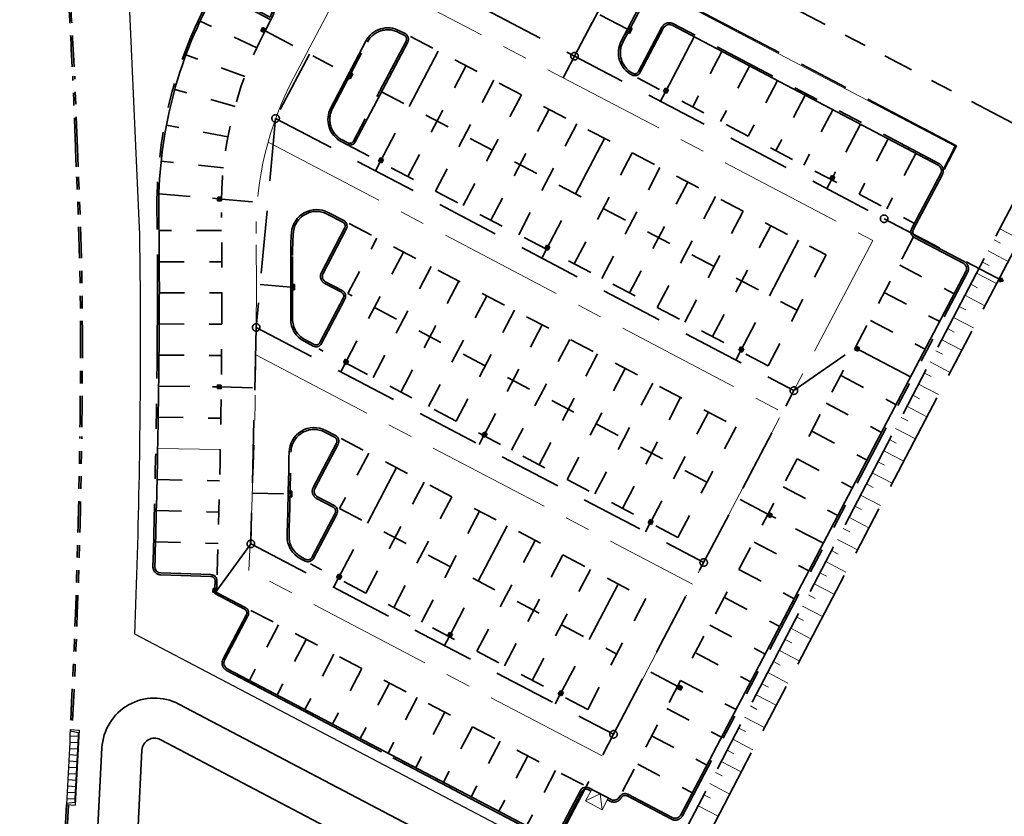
# Model space of a CAD drawing. Header units: metres. Extents: x 110548 to 110769, y 426573 to 426857.
# Tile 4 of 12: x 110634 to 110713, y 426624 to 426688. Entities that reach past the tile are written whole.
import ezdxf

# ---------------------------------------------------------------- set-up
doc = ezdxf.new("R2010")
doc.units = ezdxf.units.M
for name, pattern in [('AM-AS', [16, 10, -2, 2, -2]), ('RI-DRAINAGE', [19.2, 6, -1.8, 1.8, -1.8, 2.4, -1.8, 1.8, -1.8]), ('RI-HWA', [7.4, 5, -2.4]), ('RI-UITLEGGER', [7.9, 2.5, -1.8, 1.8, -1.8]), ('VH-OPSLUITBAND_100X200', [16, 8, -2, 4, -2]), ('VH-TROTTOIRBAND_130-150', [15, 5, -2, 2, -2, 2, -2]), ('XX-HIDDEN', [4, 2, -2])]:
    doc.linetypes.add(name, pattern=pattern)
for name, color, linetype, lineweight in [('B-WE-GW-TALUDARCERING_KORT-G', 90, 'Continuous', 18), ('B-WE-GW-TALUDARCERING_LANG-G', 90, 'Continuous', 18), ('B-WE-VH-KANTOPSLUITING_ACHTERKANTBAND-A', 52, 'Continuous', 18), ('B-WE-VH-KANTOPSLUITING_ACHTERKANTBAND-G', 50, 'Continuous', 18), ('N-WE-AM-AS_WEG-G', 10, 'AM-AS', 18), ('N-WE-GW-TALUD-G', 90, 'Continuous', 35), ('N-WE-RI-DRAINAGE-G', 90, 'RI-DRAINAGE', 35), ('N-WE-RI-HWA-G', 150, 'RI-HWA', 35), ('N-WE-RI-HWA_UITLEGGER-G', 150, 'RI-UITLEGGER', 35), ('N-WE-VH-KANTOPSLUITING_OPSLUITBAND_100X200-G', 150, 'VH-OPSLUITBAND_100X200', 35), ('N-WE-VH-KANTOPSLUITING_TROTTOIRBAND_130 150-G', 210, 'VH-TROTTOIRBAND_130-150', 35), ('N-WE-VH-KANTVERHARDING-G', 60, 'Continuous', 35), ('N-WE-VH-MATERIAALGRENS-G', 7, 'XX-HIDDEN', 35)]:
    doc.layers.add(name, color=color, linetype=linetype, lineweight=lineweight)

msp = doc.modelspace()

# ---------------------------------------------------------------- hatches: boundary and pattern name
at = {"layer": 'N-WE-RI-HWA-G'}
h = msp.add_hatch(color=256, dxfattribs=at)
h.dxf.hatch_style = 1
h.paths.add_polyline_path([(110653.961, 426687.288), (110653.898, 426687.491), (110653.759, 426687.225)])
h.paths.add_polyline_path([(110654.024, 426687.086), (110654.164, 426687.351), (110653.961, 426687.288)])
for points in [[(110683.204, 426687.004), (110683.413, 426687.402), (110683.148, 426687.542)], [(110661.105, 426683.792), (110660.896, 426683.394), (110660.63, 426683.533)], [(110656.446, 426666.527), (110656.442, 426666.977), (110656.142, 426666.975)], [(110656.241, 426650.014), (110656.236, 426650.464), (110655.936, 426650.462)]]:
    msp.add_hatch(color=256, dxfattribs=at).paths.add_polyline_path(points)
h = msp.add_hatch(color=256, dxfattribs=at)
h.dxf.hatch_style = 1
h.paths.add_polyline_path([(110686.114, 426682.436), (110686.317, 426682.499), (110686.051, 426682.639)])
h.paths.add_polyline_path([(110685.912, 426682.373), (110686.177, 426682.234), (110686.114, 426682.436)])
h = msp.add_hatch(color=256, dxfattribs=at)
h.dxf.hatch_style = 1
h.paths.add_polyline_path([(110663.35, 426676.881), (110663.552, 426676.944), (110663.287, 426677.084)])
h.paths.add_polyline_path([(110663.147, 426676.818), (110663.413, 426676.679), (110663.35, 426676.881)])
h = msp.add_hatch(color=256, dxfattribs=at)
h.dxf.hatch_style = 1
h.paths.add_polyline_path([(110699.395, 426675.463), (110699.598, 426675.527), (110699.332, 426675.666)])
h.paths.add_polyline_path([(110699.193, 426675.4), (110699.458, 426675.261), (110699.395, 426675.463)])
h = msp.add_hatch(color=256, dxfattribs=at)
h.dxf.hatch_style = 1
h.paths.add_polyline_path([(110650.454, 426673.794), (110650.311, 426673.951), (110650.297, 426673.651)])
h.paths.add_polyline_path([(110650.597, 426673.638), (110650.61, 426673.937), (110650.454, 426673.794)])
h = msp.add_hatch(color=256, dxfattribs=at)
h.dxf.hatch_style = 1
h.paths.add_polyline_path([(110676.631, 426669.909), (110676.833, 426669.972), (110676.568, 426670.111)])
h.paths.add_polyline_path([(110676.428, 426669.846), (110676.694, 426669.706), (110676.631, 426669.909)])
h = msp.add_hatch(color=256, dxfattribs=at)
h.dxf.hatch_style = 1
h.paths.add_polyline_path([(110692.125, 426661.774), (110692.328, 426661.837), (110692.062, 426661.977)])
h.paths.add_polyline_path([(110691.923, 426661.711), (110692.188, 426661.571), (110692.125, 426661.774)])
h = msp.add_hatch(color=256, dxfattribs=at)
h.dxf.hatch_style = 1
h.paths.add_polyline_path([(110701.363, 426661.837), (110701.426, 426661.634), (110701.566, 426661.9)])
h.paths.add_polyline_path([(110701.3, 426662.04), (110701.161, 426661.774), (110701.363, 426661.837)])
h = msp.add_hatch(color=256, dxfattribs=at)
h.dxf.hatch_style = 1
h.paths.add_polyline_path([(110660.548, 426660.789), (110660.751, 426660.852), (110660.485, 426660.992)])
h.paths.add_polyline_path([(110660.346, 426660.726), (110660.612, 426660.587), (110660.548, 426660.789)])
h = msp.add_hatch(color=256, dxfattribs=at)
h.dxf.hatch_style = 1
h.paths.add_polyline_path([(110650.438, 426658.795), (110650.295, 426658.951), (110650.281, 426658.652)])
h.paths.add_polyline_path([(110650.581, 426658.638), (110650.594, 426658.938), (110650.438, 426658.795)])
h = msp.add_hatch(color=256, dxfattribs=at)
h.dxf.hatch_style = 1
h.paths.add_polyline_path([(110671.616, 426654.979), (110671.818, 426655.042), (110671.553, 426655.181)])
h.paths.add_polyline_path([(110671.413, 426654.916), (110671.679, 426654.776), (110671.616, 426654.979)])
h = msp.add_hatch(color=256, dxfattribs=at)
h.dxf.hatch_style = 1
h.paths.add_polyline_path([(110694.39, 426648.556), (110694.454, 426648.354), (110694.593, 426648.619)])
h.paths.add_polyline_path([(110694.327, 426648.759), (110694.188, 426648.493), (110694.39, 426648.556)])
h = msp.add_hatch(color=256, dxfattribs=at)
h.dxf.hatch_style = 1
h.paths.add_polyline_path([(110684.897, 426648.006), (110685.099, 426648.069), (110684.834, 426648.209)])
h.paths.add_polyline_path([(110684.694, 426647.943), (110684.96, 426647.804), (110684.897, 426648.006)])
h = msp.add_hatch(color=256, dxfattribs=at)
h.dxf.hatch_style = 1
h.paths.add_polyline_path([(110660.007, 426643.624), (110660.21, 426643.687), (110659.944, 426643.826)])
h.paths.add_polyline_path([(110659.805, 426643.561), (110660.07, 426643.421), (110660.007, 426643.624)])
h = msp.add_hatch(color=256, dxfattribs=at)
h.dxf.hatch_style = 1
h.paths.add_polyline_path([(110650.075, 426642.534), (110649.931, 426642.69), (110649.918, 426642.39)])
h.paths.add_polyline_path([(110650.218, 426642.377), (110650.231, 426642.677), (110650.075, 426642.534)])
h = msp.add_hatch(color=256, dxfattribs=at)
h.dxf.hatch_style = 1
h.paths.add_polyline_path([(110668.861, 426638.975), (110669.064, 426639.038), (110668.798, 426639.178)])
h.paths.add_polyline_path([(110668.658, 426638.912), (110668.924, 426638.773), (110668.861, 426638.975)])
h = msp.add_hatch(color=256, dxfattribs=at)
h.dxf.hatch_style = 1
h.paths.add_polyline_path([(110677.715, 426634.327), (110677.917, 426634.39), (110677.652, 426634.529)])
h.paths.add_polyline_path([(110677.512, 426634.264), (110677.778, 426634.124), (110677.715, 426634.327)])
h = msp.add_hatch(color=256, dxfattribs=at)
h.dxf.hatch_style = 1
h.paths.add_polyline_path([(110687.241, 426634.781), (110687.304, 426634.578), (110687.444, 426634.844)])
h.paths.add_polyline_path([(110687.178, 426634.983), (110687.039, 426634.718), (110687.241, 426634.781)])

# ---------------------------------------------------------------- linework, layer by layer
for p, q in [((110638.532, 426631.421), (110638.507, 426630.921)), ((110638.532, 426631.421), (110639.232, 426631.385)), ((110639.232, 426631.385), (110639.206, 426630.886)), ((110638.482, 426630.422), (110638.456, 426629.923)), ((110638.507, 426630.921), (110638.482, 426630.422)), ((110638.482, 426630.422), (110639.181, 426630.386)), ((110638.482, 426630.422), (110639.181, 426630.386)), ((110638.507, 426630.921), (110639.206, 426630.886)), ((110638.507, 426630.921), (110639.206, 426630.886)), ((110639.181, 426630.386), (110639.155, 426629.887)), ((110639.206, 426630.886), (110639.181, 426630.386)), ((110638.456, 426629.923), (110638.431, 426629.423)), ((110638.456, 426629.923), (110639.155, 426629.887)), ((110638.456, 426629.923), (110639.155, 426629.887)), ((110639.155, 426629.887), (110639.13, 426629.388)), ((110638.405, 426628.924), (110638.38, 426628.425)), ((110638.431, 426629.423), (110638.405, 426628.924)), ((110638.405, 426628.924), (110639.104, 426628.888)), ((110638.405, 426628.924), (110639.104, 426628.888)), ((110638.431, 426629.423), (110639.13, 426629.388)), ((110638.431, 426629.423), (110639.13, 426629.388)), ((110639.104, 426628.888), (110639.079, 426628.389)), ((110639.13, 426629.388), (110639.104, 426628.888)), ((110638.38, 426628.425), (110638.354, 426627.925)), ((110638.38, 426628.425), (110639.079, 426628.389)), ((110638.38, 426628.425), (110639.079, 426628.389)), ((110639.079, 426628.389), (110639.053, 426627.89)), ((110638.329, 426627.426), (110638.303, 426626.927)), ((110638.354, 426627.925), (110638.329, 426627.426)), ((110638.329, 426627.426), (110639.028, 426627.39)), ((110638.329, 426627.426), (110639.028, 426627.39)), ((110638.354, 426627.925), (110639.053, 426627.89)), ((110638.354, 426627.925), (110639.053, 426627.89)), ((110639.028, 426627.39), (110639.002, 426626.891)), ((110639.053, 426627.89), (110639.028, 426627.39)), ((110638.278, 426626.427), (110638.252, 426625.928)), ((110638.303, 426626.927), (110638.278, 426626.427)), ((110638.278, 426626.427), (110638.977, 426626.392)), ((110638.278, 426626.427), (110638.977, 426626.392)), ((110638.303, 426626.927), (110639.002, 426626.891)), ((110638.303, 426626.927), (110639.002, 426626.891)), ((110638.977, 426626.392), (110638.951, 426625.892)), ((110639.002, 426626.891), (110638.977, 426626.392)), ((110638.252, 426625.928), (110638.227, 426625.429)), ((110638.252, 426625.928), (110638.951, 426625.892)), ((110638.252, 426625.928), (110638.951, 426625.892)), ((110638.951, 426625.892), (110638.926, 426625.393)), ((110638.227, 426625.429), (110638.926, 426625.393))]:
    msp.add_line(p, q)
at = {"lineweight": 25}
for p, q in [((110638.528, 426631.326), (110639.171, 426631.188)), ((110639.171, 426631.188), (110639.156, 426630.888)), ((110639.131, 426630.389), (110639.105, 426629.89)), ((110639.156, 426630.888), (110639.131, 426630.389)), ((110639.105, 426629.89), (110639.08, 426629.39)), ((110639.054, 426628.891), (110639.029, 426628.392)), ((110639.08, 426629.39), (110639.054, 426628.891)), ((110639.029, 426628.392), (110639.003, 426627.892)), ((110638.978, 426627.393), (110638.952, 426626.894)), ((110639.003, 426627.892), (110638.978, 426627.393)), ((110638.927, 426626.394), (110638.901, 426625.895)), ((110638.952, 426626.894), (110638.927, 426626.394)), ((110638.886, 426625.595), (110638.232, 426625.523)), ((110638.901, 426625.895), (110638.886, 426625.595))]:
    msp.add_line(p, q, dxfattribs=at)
msp.add_lwpolyline([(110689.287, 426622.435), (110688.357, 426620.664), (110686.73, 426617.565), (110686.265, 426616.68), (110643.685, 426639.035, 0.010495), (110644.146, 426664.426, 0.003966), (110644.07, 426671.486), (110644.07, 426671.486), (110643.053, 426694.145, 0.00291), (110642.684, 426698.856)], format="xyb")
at = {"layer": 'B-WE-GW-TALUDARCERING_KORT-G'}
for p, q in [((110712.847, 426670.253), (110712.315, 426670.531)), ((110711.92, 426668.481), (110711.389, 426668.758)), ((110710.993, 426666.708), (110710.462, 426666.986)), ((110710.066, 426664.936), (110709.535, 426665.214)), ((110709.139, 426663.164), (110708.608, 426663.442)), ((110708.213, 426661.392), (110707.681, 426661.669)), ((110707.286, 426659.619), (110706.755, 426659.897)), ((110706.359, 426657.847), (110705.828, 426658.125)), ((110705.432, 426656.075), (110704.901, 426656.352)), ((110704.505, 426654.302), (110703.974, 426654.58)), ((110703.578, 426652.53), (110703.047, 426652.808)), ((110702.652, 426650.758), (110702.121, 426651.036)), ((110701.725, 426648.985), (110701.194, 426649.263)), ((110700.798, 426647.213), (110700.267, 426647.491)), ((110699.871, 426645.441), (110699.34, 426645.719)), ((110698.944, 426643.669), (110698.413, 426643.946)), ((110698.018, 426641.896), (110697.486, 426642.174)), ((110697.091, 426640.124), (110696.56, 426640.402)), ((110696.164, 426638.352), (110695.633, 426638.629)), ((110695.237, 426636.579), (110694.706, 426636.857)), ((110694.31, 426634.807), (110693.779, 426635.085)), ((110693.384, 426633.035), (110692.852, 426633.313)), ((110692.457, 426631.263), (110691.926, 426631.54)), ((110691.53, 426629.49), (110690.999, 426629.768)), ((110690.603, 426627.718), (110690.072, 426627.996)), ((110689.676, 426625.946), (110689.145, 426626.223))]:
    msp.add_line(p, q, dxfattribs=at)
at = {"layer": 'B-WE-GW-TALUDARCERING_LANG-G'}
for p, q in [((110714.374, 426670.583), (110712.779, 426671.417)), ((110713.447, 426668.811), (110711.852, 426669.645)), ((110712.52, 426667.038), (110710.925, 426667.872)), ((110711.593, 426665.266), (110709.998, 426666.1)), ((110710.667, 426663.494), (110709.072, 426664.328)), ((110709.74, 426661.721), (110708.145, 426662.555)), ((110708.813, 426659.949), (110707.218, 426660.783)), ((110707.886, 426658.177), (110706.291, 426659.011)), ((110706.959, 426656.404), (110705.364, 426657.239)), ((110706.033, 426654.632), (110704.438, 426655.466)), ((110705.106, 426652.86), (110703.511, 426653.694)), ((110704.179, 426651.088), (110702.584, 426651.922)), ((110703.252, 426649.315), (110701.657, 426650.149)), ((110702.325, 426647.543), (110700.73, 426648.377)), ((110701.399, 426645.771), (110699.804, 426646.605)), ((110700.472, 426643.998), (110698.877, 426644.833)), ((110699.545, 426642.226), (110697.95, 426643.06)), ((110698.618, 426640.454), (110697.023, 426641.288)), ((110697.691, 426638.682), (110696.096, 426639.516)), ((110696.765, 426636.909), (110695.169, 426637.743)), ((110695.838, 426635.137), (110694.243, 426635.971)), ((110694.911, 426633.365), (110693.316, 426634.199)), ((110693.984, 426631.592), (110692.389, 426632.426)), ((110693.057, 426629.82), (110691.462, 426630.654)), ((110692.131, 426628.048), (110690.535, 426628.882)), ((110691.204, 426626.275), (110689.609, 426627.11)), ((110690.277, 426624.503), (110688.682, 426625.337))]:
    msp.add_line(p, q, dxfattribs=at)
at = {"layer": 'B-WE-VH-KANTOPSLUITING_ACHTERKANTBAND-A', "lineweight": 0}
msp.add_lwpolyline([(110645.554, 426656.377, -0.002824), (110645.36, 426647.202, -0.000238), (110645.339, 426646.429, -0.000611), (110645.282, 426644.445, 0.000611), (110645.339, 426646.429, 0.000238), (110645.36, 426647.202, 0.000527), (110645.404, 426648.913, 0.000765), (110645.462, 426651.397, 0.000765), (110645.511, 426653.881), (110650.526, 426653.788)], format="xyb", dxfattribs=at)
for start, end in [(178.27408, 223.25646), (178.27408, 223.25646), (223.25646, 268.23884)]:
    msp.add_arc((110645.782, 426644.43), 0.5, start, end, dxfattribs=at)
at = {"layer": 'B-WE-VH-KANTOPSLUITING_ACHTERKANTBAND-G'}
for p, q in [((110680.844, 426626.303), (110679.692, 426625.722)), ((110681.02, 426625.025), (110680.844, 426626.303))]:
    msp.add_line(p, q, dxfattribs=at)
msp.add_lwpolyline([(110708.251, 426676.196), (110709.197, 426677.998), (110687.062, 426689.619), (110701.89, 426717.863), (110729.672, 426703.277)], dxfattribs=at)
msp.add_lwpolyline([(110681.508, 426625.954), (110680.18, 426626.652), (110679.692, 426625.722), (110681.02, 426625.025)], close=True, dxfattribs=at)
at = {"layer": 'N-WE-AM-AS_WEG-G'}
for p, q in [((110654.332, 426678.341), (110695.425, 426656.766)), ((110653.36, 426661.344), (110688.22, 426643.042))]:
    msp.add_line(p, q, dxfattribs=at)
msp.add_lwpolyline([(110634.184, 426706.425), (110702.63, 426670.49), (110681.015, 426629.319), (110652.79, 426644.137, 0.015986), (110653.372, 426671.029, -0.124084), (110656.379, 426683.503), (110661.017, 426692.337)], format="xyb", dxfattribs=at)
at = {"layer": 'N-WE-GW-TALUD-G'}
for p, q in [((110647.207, 426633.459), (110682.693, 426614.828)), ((110681.382, 426611.902), (110645.72, 426630.625)), ((110639.46, 426598.6), (110641.06, 426629.954)), ((110644.256, 426629.791), (110642.656, 426598.438))]:
    msp.add_line(p, q, dxfattribs=at)
for radius in [4.2, 1]:
    msp.add_arc((110645.255, 426629.74), radius, 62.29999, 177.07869, dxfattribs=at)
at = {"layer": 'N-WE-RI-DRAINAGE-G'}
msp.add_line((110693.514, 426690.512), (110715.075, 426679.192), dxfattribs=at)
at = {"layer": 'N-WE-RI-HWA-G'}
for p, q in [((110665.087, 426692.403), (110705.594, 426671.136)), ((110654.164, 426687.351), (110653.759, 426687.225)), ((110654.024, 426687.086), (110653.898, 426687.491)), ((110683.148, 426687.542), (110683.204, 426687.004)), ((110660.63, 426683.533), (110661.105, 426683.792)), ((110685.912, 426682.373), (110686.317, 426682.499)), ((110686.177, 426682.234), (110686.051, 426682.639)), ((110654.934, 426680.227), (110696.332, 426658.492)), ((110663.147, 426676.818), (110663.552, 426676.944)), ((110663.413, 426676.679), (110663.287, 426677.084)), ((110699.193, 426675.4), (110699.598, 426675.527)), ((110699.458, 426675.261), (110699.332, 426675.666)), ((110650.61, 426673.937), (110650.297, 426673.651)), ((110650.597, 426673.638), (110650.311, 426673.951)), ((110703.537, 426672.216), (110713.034, 426667.23)), ((110676.428, 426669.846), (110676.833, 426669.972)), ((110676.694, 426669.706), (110676.568, 426670.111)), ((110656.142, 426666.975), (110656.446, 426666.527)), ((110653.383, 426663.535), (110689.127, 426644.769)), ((110691.923, 426661.711), (110692.328, 426661.837)), ((110692.188, 426661.571), (110692.062, 426661.977)), ((110701.161, 426661.774), (110701.566, 426661.9)), ((110701.3, 426662.04), (110701.426, 426661.634)), ((110660.612, 426660.587), (110660.485, 426660.992)), ((110660.479, 426660.657), (110660.13, 426659.992)), ((110660.346, 426660.726), (110660.751, 426660.852)), ((110650.594, 426658.938), (110650.281, 426658.652)), ((110650.581, 426658.638), (110650.295, 426658.951)), ((110671.546, 426654.846), (110671.198, 426654.182)), ((110671.413, 426654.916), (110671.818, 426655.042)), ((110671.679, 426654.776), (110671.553, 426655.181)), ((110655.936, 426650.462), (110656.241, 426650.014)), ((110694.188, 426648.493), (110694.593, 426648.619)), ((110694.327, 426648.759), (110694.454, 426648.354)), ((110684.827, 426647.873), (110684.478, 426647.209)), ((110684.694, 426647.943), (110685.099, 426648.069)), ((110684.96, 426647.804), (110684.834, 426648.209)), ((110652.958, 426646.252), (110681.922, 426631.045)), ((110659.805, 426643.561), (110660.21, 426643.687)), ((110660.07, 426643.421), (110659.944, 426643.826)), ((110650.231, 426642.677), (110649.918, 426642.39)), ((110650.218, 426642.377), (110649.931, 426642.69)), ((110668.658, 426638.912), (110669.064, 426639.038)), ((110668.924, 426638.773), (110668.798, 426639.178)), ((110677.512, 426634.264), (110677.917, 426634.39)), ((110677.778, 426634.124), (110677.652, 426634.529)), ((110687.039, 426634.718), (110687.444, 426634.844)), ((110687.178, 426634.983), (110687.304, 426634.578))]:
    msp.add_line(p, q, dxfattribs=at)
for points in [[(110677.904, 426683.471), (110688.596, 426703.835), (110674.872, 426711.04), (110688.596, 426703.835), (110678.811, 426685.198)], [(110688.369, 426686.73), (110686.045, 426682.303), (110685.673, 426681.595)], [(110667.928, 426685.603), (110663.28, 426676.749), (110662.908, 426676.04)], [(110657.631, 426685.362), (110654.934, 426680.227), (110653.383, 426663.535), (110652.958, 426646.252), (110650.224, 426642.527)], [(110681.209, 426678.63), (110676.561, 426669.776), (110676.189, 426669.068)], [(110696.704, 426670.495), (110692.055, 426661.641), (110691.683, 426660.933)], [(110674.185, 426616.308), (110674.445, 426616.381), (110674.275, 426616.481), (110674.123, 426616.56), (110674.185, 426616.308), (110681.922, 426631.045), (110696.332, 426658.492), (110701.23, 426661.907), (110705.657, 426659.583)], [(110664.586, 426652.345), (110659.937, 426643.491), (110659.565, 426642.783)], [(110673.44, 426647.696), (110668.791, 426638.842), (110668.419, 426638.134)], [(110682.294, 426643.048), (110677.645, 426634.194), (110677.273, 426633.486)]]:
    msp.add_lwpolyline(points, dxfattribs=at)
at = {"layer": 'N-WE-RI-HWA-G', "flags": 128}
for points in [[(110654.024, 426687.086), (110654.164, 426687.351), (110653.898, 426687.491), (110653.759, 426687.225)], [(110683.148, 426687.542), (110682.938, 426687.143), (110683.204, 426687.004), (110683.413, 426687.402)], [(110660.63, 426683.533), (110660.839, 426683.931), (110661.105, 426683.792), (110660.896, 426683.394)], [(110685.912, 426682.373), (110686.177, 426682.234), (110686.317, 426682.499), (110686.051, 426682.639)], [(110663.147, 426676.818), (110663.413, 426676.679), (110663.552, 426676.944), (110663.287, 426677.084)], [(110699.193, 426675.4), (110699.458, 426675.261), (110699.598, 426675.527), (110699.332, 426675.666)], [(110650.597, 426673.638), (110650.61, 426673.937), (110650.311, 426673.951), (110650.297, 426673.651)], [(110676.428, 426669.846), (110676.694, 426669.706), (110676.833, 426669.972), (110676.568, 426670.111)], [(110656.142, 426666.975), (110656.146, 426666.525), (110656.446, 426666.527), (110656.442, 426666.977)], [(110691.923, 426661.711), (110692.188, 426661.571), (110692.328, 426661.837), (110692.062, 426661.977)], [(110701.3, 426662.04), (110701.161, 426661.774), (110701.426, 426661.634), (110701.566, 426661.9)], [(110660.346, 426660.726), (110660.612, 426660.587), (110660.751, 426660.852), (110660.485, 426660.992)], [(110650.581, 426658.638), (110650.594, 426658.938), (110650.295, 426658.951), (110650.281, 426658.652)], [(110671.413, 426654.916), (110671.679, 426654.776), (110671.818, 426655.042), (110671.553, 426655.181)], [(110655.936, 426650.462), (110655.941, 426650.012), (110656.241, 426650.014), (110656.236, 426650.464)], [(110694.327, 426648.759), (110694.188, 426648.493), (110694.454, 426648.354), (110694.593, 426648.619)], [(110684.694, 426647.943), (110684.96, 426647.804), (110685.099, 426648.069), (110684.834, 426648.209)], [(110659.805, 426643.561), (110660.07, 426643.421), (110660.21, 426643.687), (110659.944, 426643.826)], [(110650.218, 426642.377), (110650.231, 426642.677), (110649.931, 426642.69), (110649.918, 426642.39)], [(110668.658, 426638.912), (110668.924, 426638.773), (110669.064, 426639.038), (110668.798, 426639.178)], [(110677.512, 426634.264), (110677.778, 426634.124), (110677.917, 426634.39), (110677.652, 426634.529)], [(110687.178, 426634.983), (110687.039, 426634.718), (110687.304, 426634.578), (110687.444, 426634.844)]]:
    msp.add_lwpolyline(points, close=True, dxfattribs=at)
at = {"layer": 'N-WE-RI-HWA-G'}
msp.add_lwpolyline([(110712.913, 426667.489), (110712.832, 426667.336), (110712.75, 426667.18), (110713.034, 426667.23)], close=True, dxfattribs=at)
for centre in [(110678.811, 426685.198), (110654.934, 426680.227), (110703.537, 426672.216), (110653.383, 426663.535), (110696.332, 426658.492), (110652.958, 426646.252), (110689.127, 426644.769), (110681.922, 426631.045)]:
    msp.add_circle(centre, 0.3, dxfattribs=at)
at = {"layer": 'N-WE-RI-HWA_UITLEGGER-G'}
for p, q in [((110683.043, 426687.343), (110680.608, 426688.621)), ((110654.094, 426687.219), (110660.735, 426683.732)), ((110656.144, 426666.75), (110653.703, 426666.977)), ((110653.057, 426650.302), (110655.938, 426650.237)), ((110687.108, 426634.85), (110684.673, 426636.129))]:
    msp.add_line(p, q, dxfattribs=at)
for points in [[(110701.65, 426679.758), (110699.325, 426675.331), (110698.954, 426674.622)], [(110645.613, 426674.215), (110650.604, 426673.787), (110654.304, 426673.443)], [(110645.588, 426658.85), (110650.588, 426658.788), (110653.264, 426658.722)], [(110698.685, 426646.302), (110694.258, 426648.626), (110691.823, 426649.904)]]:
    msp.add_lwpolyline(points, dxfattribs=at)
at = {"layer": 'N-WE-VH-KANTOPSLUITING_OPSLUITBAND_100X200-G'}
msp.add_lwpolyline([(110708.339, 426676.15), (110709.332, 426678.04), (110687.197, 426689.661), (110701.932, 426717.728), (110729.623, 426703.19), (110726.368, 426697.404), (110687.158, 426622.423), (110690.736, 426620.545), (110690.816, 426621.632), (110689.222, 426622.469), (110727.949, 426696.542), (110731.218, 426702.353), (110729.623, 426703.19)], dxfattribs=at)
at = {"layer": 'N-WE-VH-KANTOPSLUITING_TROTTOIRBAND_130 150-G', "ltscale": 0.5}
for p, q in [((110639.097, 426677.856), (110638.886, 426683.604)), ((110638.999, 426676.349), (110638.957, 426677.763)), ((110639.15, 426676.354), (110639.097, 426677.856)), ((110638.227, 426625.429), (110637.601, 426613.171)), ((110638.376, 426625.421), (110637.75, 426613.163))]:
    msp.add_line(p, q, dxfattribs=at)
at = {"layer": 'N-WE-VH-KANTOPSLUITING_TROTTOIRBAND_130 150-G'}
for points in [[(110681.438, 426625.821), (110681.659, 426625.705, 0.414214), (110682.537, 426625.979, -0.414214), (110683.01, 426626.126), (110686.551, 426624.266, 0.414214), (110687.429, 426624.54), (110710.206, 426667.924, 0.414214), (110709.933, 426668.802), (110706.013, 426670.859, -0.414214), (110705.866, 426671.332), (110708.19, 426675.759, 0.414214), (110707.917, 426676.637), (110686.668, 426687.793, 0.414214), (110685.79, 426687.519), (110683.931, 426683.978, -0.414214), (110683.458, 426683.831, -0.414214), (110682.68, 426686.329), (110692.442, 426704.922)], [(110676.679, 426622.673), (110651.003, 426636.153, -0.414214), (110650.729, 426637.031), (110652.589, 426640.572, 0.414214), (110652.441, 426641.045), (110650.067, 426642.292, 0.000307), (110650.099, 426643.297, 0.414393), (110649.76, 426643.657), (110645.762, 426643.78, -0.414033), (110645.132, 426644.45, 0.006127), (110645.488, 426664.353, 0.005026), (110645.451, 426672.652, -0.125132), (110649.476, 426689.501), (110649.767, 426690.055, -0.414214), (110650.644, 426690.329), (110654.493, 426688.308, 0.402845), (110652.807, 426693.372), (110644.843, 426697.553)], [(110645.206, 426697.362), (110652.807, 426693.372, -0.402845), (110654.493, 426688.308), (110650.644, 426690.329, 0.414214), (110649.767, 426690.055), (110649.476, 426689.501, 0.125132), (110645.451, 426672.652, -0.005026), (110645.488, 426664.353, -0.006127), (110645.132, 426644.45, 0.414033), (110645.762, 426643.78), (110649.76, 426643.657, -0.414393), (110650.099, 426643.297, -0.000307), (110650.067, 426642.292), (110652.441, 426641.045, -0.414214), (110652.589, 426640.572), (110650.729, 426637.031, 0.414214), (110651.003, 426636.153), (110676.679, 426622.673, 0.414214)], [(110677.557, 426622.946), (110679.416, 426626.488, -0.414214), (110679.889, 426626.635), (110680.11, 426626.519), (110679.889, 426626.635, 0.414214), (110679.416, 426626.488), (110677.557, 426622.946, -0.414214)]]:
    msp.add_lwpolyline(points, format="xyb", dxfattribs=at)
for points in [[(110664.76, 426687.097), (110665.203, 426686.864, -0.414214), (110665.35, 426686.392), (110661.166, 426678.423, -0.414214), (110660.694, 426678.276), (110660.251, 426678.508, -0.414214), (110659.473, 426681.006), (110662.262, 426686.319, -0.414214)], [(110660.336, 426665.87, 0.414214), (110660.189, 426666.343), (110658.861, 426667.04, -0.414214), (110658.587, 426667.918), (110660.447, 426671.459, 0.414214), (110660.3, 426671.932), (110659.052, 426672.587, 0.539783), (110656.348, 426671.086, 0.020143), (110656.286, 426669.287, -0.002995), (110656.287, 426664.212, 0.2803), (110657.277, 426662.563), (110658.004, 426662.182, 0.414214), (110658.477, 426662.329)], [(110656.006, 426646.892, 0.285958), (110656.995, 426645.205), (110657.351, 426645.018, 0.414214), (110657.823, 426645.165), (110659.683, 426648.707, 0.414214), (110659.536, 426649.18), (110658.208, 426649.877, -0.414214), (110657.934, 426650.754), (110659.794, 426654.296, 0.414214), (110659.646, 426654.769), (110658.867, 426655.178, 0.55792), (110656.158, 426653.574, -0.00203)]]:
    msp.add_lwpolyline(points, format="xyb", close=True, dxfattribs=at)
at = {"layer": 'N-WE-VH-KANTOPSLUITING_TROTTOIRBAND_130 150-G', "ltscale": 0.5}
for centre, radius, start, end in [((110100.347, 426657.825), 538.99, 2.82036, 3.60342), ((110270.322, 426666.778), 368.931, 2.73037, 3.87474), ((110192.478, 426662.713), 446.732, 1.93063, 2.67942), ((110360.2, 426662.365), 279.15, 359.83447, 2.87141), ((110359.102, 426662.382), 280.397, 359.83182, 2.85617), ((110022.627, 426662.829), 616.722, 359.325729, 359.882016), ((110029.704, 426662.756), 609.794, 359.324745, 359.887529), ((110036.703, 426662.789), 602.646, 357.087711, 359.242499), ((110039.148, 426662.713), 600.35, 357.083033, 359.246605)]:
    msp.add_arc(centre, radius, start, end, dxfattribs=at)
at = {"layer": 'N-WE-VH-KANTVERHARDING-G'}
for points in [[(110677.424, 426623.016), (110679.283, 426626.557, -0.414214), (110679.958, 426626.768), (110681.729, 426625.838, 0.414214), (110682.404, 426626.048, -0.414214), (110683.079, 426626.259), (110686.621, 426624.399, 0.414214), (110687.296, 426624.61), (110710.073, 426667.994, 0.414214), (110709.863, 426668.669), (110705.944, 426670.727, -0.414214), (110705.733, 426671.402), (110708.058, 426675.829, 0.414214), (110707.847, 426676.504), (110686.598, 426687.66, 0.414214), (110685.923, 426687.45), (110684.063, 426683.908, -0.414214), (110683.388, 426683.698), (110683.388, 426683.698, -0.414214), (110682.547, 426686.398), (110692.309, 426704.992), (110673.716, 426714.753), (110664.884, 426697.931)], [(110644.913, 426697.686), (110652.877, 426693.505, -0.414214), (110654.559, 426688.104), (110650.575, 426690.196, 0.414214), (110649.9, 426689.985), (110649.608, 426689.431, 0.125132), (110645.601, 426672.654, -0.005026), (110645.638, 426664.352, -0.006127), (110645.282, 426644.445, 0.414033), (110645.766, 426643.93), (110649.764, 426643.807, -0.414393), (110650.249, 426643.292, -0.000279), (110650.22, 426642.381), (110652.511, 426641.178, -0.414214), (110652.721, 426640.503), (110650.862, 426636.961, 0.414214), (110651.072, 426636.286), (110676.749, 426622.806, 0.414214)]]:
    msp.add_lwpolyline(points, format="xyb", dxfattribs=at)
for points in [[(110664.83, 426687.229), (110665.272, 426686.997, -0.414214), (110665.483, 426686.322), (110661.299, 426678.353, -0.414214), (110660.624, 426678.143), (110660.181, 426678.376, -0.414214), (110659.34, 426681.076), (110662.129, 426686.388, -0.414214)], [(110660.469, 426665.801, 0.414214), (110660.259, 426666.476), (110658.93, 426667.173, -0.414214), (110658.72, 426667.848), (110660.58, 426671.39, 0.414214), (110660.369, 426672.065), (110659.122, 426672.72, 0.539783), (110656.198, 426671.098, 0.020143), (110656.136, 426669.286, -0.002995), (110656.137, 426664.213, 0.2803), (110657.207, 426662.43), (110657.934, 426662.049, 0.414214), (110658.609, 426662.259)], [(110655.856, 426646.896, 0.285958), (110656.925, 426645.072), (110657.281, 426644.885, 0.414214), (110657.956, 426645.096), (110659.816, 426648.637, 0.414214), (110659.605, 426649.312), (110658.277, 426650.01, -0.414214), (110658.067, 426650.685), (110659.926, 426654.226, 0.414214), (110659.716, 426654.901), (110658.937, 426655.311, 0.55792), (110656.008, 426653.577, -0.00203)]]:
    msp.add_lwpolyline(points, format="xyb", close=True, dxfattribs=at)
at = {"layer": 'N-WE-VH-MATERIAALGRENS-G'}
for p, q in [((110653.425, 426685.876), (110648.896, 426687.995)), ((110690.582, 426685.568), (110688.258, 426681.141)), ((110652.461, 426683.569), (110647.771, 426685.304)), ((110670.142, 426684.44), (110665.494, 426675.586)), ((110692.796, 426684.406), (110690.471, 426679.979)), ((110672.355, 426683.278), (110667.707, 426674.424)), ((110683.831, 426683.465), (110705.966, 426671.844)), ((110695.009, 426683.244), (110692.685, 426678.817)), ((110651.692, 426681.191), (110646.874, 426682.529)), ((110663.391, 426682.338), (110696.593, 426664.906)), ((110674.569, 426682.116), (110669.92, 426673.262)), ((110697.223, 426682.082), (110694.898, 426677.655)), ((110676.782, 426680.954), (110672.134, 426672.1)), ((110699.436, 426680.92), (110697.112, 426676.493)), ((110651.123, 426678.756), (110646.211, 426679.688)), ((110678.996, 426679.792), (110674.347, 426670.938)), ((110703.863, 426678.596), (110701.539, 426674.169)), ((110650.76, 426676.283), (110645.787, 426676.803)), ((110683.423, 426677.468), (110678.774, 426668.614)), ((110706.077, 426677.433), (110703.752, 426673.006)), ((110685.636, 426676.306), (110680.988, 426667.452)), ((110687.85, 426675.144), (110683.201, 426666.29)), ((110690.063, 426673.981), (110685.415, 426665.128)), ((110692.277, 426672.819), (110687.628, 426663.965)), ((110650.619, 426671.288), (110645.618, 426671.285)), ((110694.49, 426671.657), (110689.842, 426662.803)), ((110705.879, 426670.761), (110682.637, 426626.491)), ((110665.15, 426669.555), (110660.502, 426660.701)), ((110645.639, 426668.762), (110650.624, 426668.788)), ((110667.364, 426668.393), (110662.715, 426659.539)), ((110704.782, 426668.513), (110709.144, 426666.223)), ((110669.577, 426667.231), (110664.929, 426658.377)), ((110645.644, 426666.292), (110650.644, 426666.288)), ((110671.791, 426666.068), (110667.142, 426657.214)), ((110703.554, 426666.334), (110707.981, 426664.01)), ((110674.004, 426664.906), (110669.356, 426656.052)), ((110645.635, 426663.819), (110650.634, 426663.788)), ((110676.218, 426663.744), (110671.569, 426654.89)), ((110702.457, 426664.086), (110706.819, 426661.796)), ((110678.431, 426662.582), (110673.783, 426653.728)), ((110645.615, 426661.334), (110650.615, 426661.288)), ((110680.645, 426661.42), (110675.996, 426652.566)), ((110682.858, 426660.258), (110678.21, 426651.404)), ((110700.133, 426659.659), (110704.495, 426657.369)), ((110685.072, 426659.096), (110680.423, 426650.242)), ((110687.285, 426657.934), (110682.637, 426649.08)), ((110698.906, 426657.48), (110703.333, 426655.156)), ((110645.554, 426656.366), (110650.561, 426656.288)), ((110689.499, 426656.772), (110684.85, 426647.918)), ((110697.809, 426655.232), (110702.171, 426652.942)), ((110696.582, 426653.053), (110701.009, 426650.729)), ((110645.462, 426651.397), (110650.46, 426651.289)), ((110666.799, 426651.183), (110662.151, 426642.329)), ((110695.485, 426650.805), (110699.847, 426648.515)), ((110669.013, 426650.021), (110664.364, 426641.167)), ((110645.404, 426648.913), (110650.403, 426648.79)), ((110671.226, 426648.858), (110666.578, 426640.005)), ((110645.339, 426646.429), (110650.337, 426646.291)), ((110675.653, 426646.534), (110671.005, 426637.68)), ((110693.161, 426646.378), (110697.523, 426644.088)), ((110677.867, 426645.372), (110673.218, 426636.518)), ((110680.08, 426644.21), (110675.432, 426635.356)), ((110691.933, 426644.199), (110696.36, 426641.875)), ((110690.836, 426641.951), (110695.198, 426639.661)), ((110652.954, 426640.945), (110679.958, 426626.768)), ((110655.167, 426639.783), (110652.843, 426635.356)), ((110689.609, 426639.772), (110694.036, 426637.448)), ((110657.381, 426638.621), (110655.057, 426634.194)), ((110659.594, 426637.459), (110657.27, 426633.032)), ((110688.512, 426637.524), (110692.874, 426635.234)), ((110661.808, 426636.297), (110659.483, 426631.87)), ((110664.021, 426635.135), (110661.697, 426630.708)), ((110687.285, 426635.345), (110691.712, 426633.021)), ((110666.235, 426633.973), (110663.91, 426629.546)), ((110668.448, 426632.811), (110666.124, 426628.384)), ((110686.188, 426633.097), (110690.55, 426630.807)), ((110670.662, 426631.649), (110668.337, 426627.222)), ((110672.875, 426630.486), (110670.551, 426626.059)), ((110684.961, 426630.918), (110689.388, 426628.594)), ((110675.089, 426629.324), (110672.764, 426624.897)), ((110677.302, 426628.162), (110674.978, 426623.735)), ((110683.864, 426628.67), (110688.226, 426626.38))]:
    msp.add_line(p, q, dxfattribs=at)
msp.add_lwpolyline([(110654.559, 426688.104), (110654.035, 426687.107, 0.125132), (110650.6, 426672.727, -0.005026), (110650.638, 426664.324, -0.00628), (110650.264, 426643.792)], format="xyb", dxfattribs=at)
for points in [[(110665.715, 426686.765), (110698.917, 426669.333), (110694.269, 426660.479), (110660.181, 426678.376)], [(110660.812, 426671.832), (110691.712, 426655.609), (110687.064, 426646.756), (110658.377, 426661.816)], [(110689.388, 426651.182), (110660.701, 426666.243), (110663.025, 426670.67)], [(110660.159, 426654.669), (110684.507, 426641.886), (110679.859, 426633.032), (110657.724, 426644.653)], [(110662.372, 426653.507), (110660.048, 426649.08), (110682.183, 426637.459)]]:
    msp.add_lwpolyline(points, dxfattribs=at)

doc.saveas('drawing.dxf')
